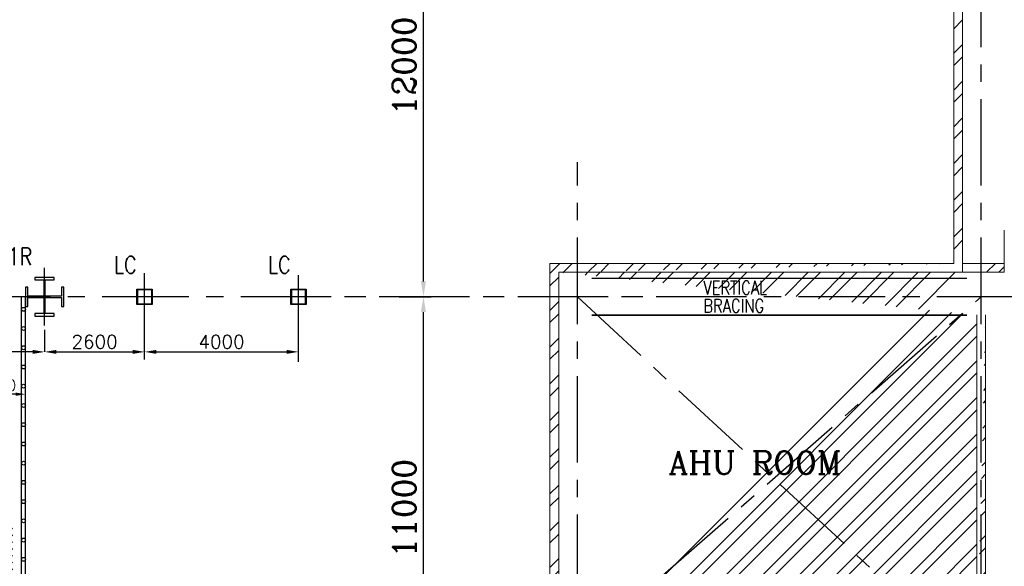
# Model space of a CAD drawing. Header units: inches. Extents: x 0 to 1544102, y 0 to 23144100.
# Tile 52 of 203: x 137339 to 162936, y 158078 to 172287. Entities that reach past the tile are written whole.
import ezdxf

# ---------------------------------------------------------------- set-up
doc = ezdxf.new("R2010")
doc.units = ezdxf.units.IN
doc.header["$LTSCALE"] = 1800
doc.header["$MEASUREMENT"] = 0
doc.linetypes.add('CENTER', pattern=[2, 1.25, -0.25, 0.25, -0.25])
doc.linetypes.add('HIDDEN', pattern=[0.375, 0.25, -0.125])
doc.layers.get('0').update_dxf_attribs({"color": 253})
for name, color, linetype in [('1_01_STEEL_TIER1', 7, 'Continuous'), ('BRACING', 1, 'HIDDEN'), ('CEN', 2, 'CENTER'), ('GRID', 251, 'CENTER'), ('STEEL', 231, 'Continuous')]:
    doc.layers.add(name, color=color, linetype=linetype)
for name, color, linetype, lineweight in [('DIM', 4, 'Continuous', 18), ('TEXT', 3, 'Continuous', 18), ('WALL', 6, 'Continuous', 18)]:
    doc.layers.add(name, color=color, linetype=linetype, lineweight=lineweight)
doc.styles.add('ROMANC', font='ROMANC.SHX')
doc.styles.add('ROMANS', font='romans.shx')
doc.styles.add('S3', font='simplex.shx', dxfattribs={"width": 0.75, "height": 320})
doc.dimstyles.new('K2', dxfattribs={"dimtxt": 600, "dimasz": 400, "dimexe": 200, "dimexo": 200, "dimgap": 200, "dimtad": 1, "dimdec": 0, "dimzin": 0, "dimdsep": 46, "dimtxsty": 'ROMANC', "dimcen": 0.09, "dimclrd": 256, "dimclrt": 4, "dimadec": 0, "dimazin": 0, "dimtfac": 1, "dimtdec": 0, "dimtofl": 0, "dimtmove": 1, "dimatfit": 3, "dimfxl": 0.18, "dimtolj": 1, "dimtzin": 0, "dimarcsym": 0})
doc.dimstyles.new('STANDARD1', dxfattribs={"dimtxt": 300, "dimasz": 250, "dimexe": 0, "dimexo": 0, "dimgap": 80, "dimtad": 1, "dimdec": 0, "dimzin": 0, "dimdsep": 46, "dimtxsty": 'ROMANS', "dimcen": 0, "dimclrd": 4, "dimclre": 4, "dimclrt": 4, "dimadec": 0, "dimazin": 0, "dimtfac": 0.09, "dimtdec": 0, "dimtix": 1, "dimtofl": 0, "dimtmove": 0, "dimatfit": 3, "dimfxl": 1, "dimtolj": 1, "dimtzin": 0, "dimarcsym": 0})
doc.dimstyles.new('USER175', dxfattribs={"dimscale": 175, "dimtxt": 2, "dimasz": 1.75, "dimexe": 0, "dimexo": 0, "dimgap": 0.5, "dimtad": 1, "dimdec": 0, "dimzin": 0, "dimdsep": 46, "dimtxsty": 'ROMANS', "dimcen": 0, "dimclrd": 4, "dimclre": 4, "dimclrt": 4, "dimadec": 0, "dimazin": 0, "dimtfac": 0.09, "dimtdec": 0, "dimtix": 1, "dimtofl": 0, "dimtmove": 0, "dimatfit": 3, "dimfxl": 1, "dimtolj": 1, "dimtzin": 0, "dimarcsym": 0})

# ---------------------------------------------------------------- blocks, each defined once
blk = doc.blocks.new('*D218')
at = {"layer": 'DIM', "color": 0, "lineweight": -2, "transparency": 16777216}
for p, q in [((147406, 165085), (148035, 165085)), ((147406, 154085), (148035, 154085))]:
    blk.add_line(p, q, dxfattribs=at)
at = {"layer": 'DIM', "lineweight": -2, "transparency": 16777216}
blk.add_line((147835, 154485), (147835, 164685), dxfattribs=at)
at = {"layer": 'DIM', "transparency": 16777216}
for points in [[(147769, 164685), (147902, 164685), (147835, 165085)], [(147769, 154485), (147902, 154485), (147835, 154085)]]:
    blk.add_solid(points, dxfattribs=at)
at = {"layer": 'DIM', "color": 4, "transparency": 16777216, "insert": (147335, 159585), "char_height": 600, "attachment_point": 5, "rotation": 90, "style": 'ROMANC'}
blk.add_mtext('\\A1;11000', dxfattribs=at)
blk = doc.blocks.new('*D217')
at = {"layer": 'DIM', "color": 0, "lineweight": -2, "transparency": 16777216}
for p, q in [((147206, 177085), (147835, 177085)), ((147206, 165085), (147835, 165085))]:
    blk.add_line(p, q, dxfattribs=at)
at = {"layer": 'DIM', "lineweight": -2, "transparency": 16777216}
blk.add_line((147835, 165485), (147835, 176685), dxfattribs=at)
at = {"layer": 'DIM', "transparency": 16777216}
for points in [[(147769, 176685), (147902, 176685), (147835, 177085)], [(147769, 165485), (147902, 165485), (147835, 165085)]]:
    blk.add_solid(points, dxfattribs=at)
at = {"layer": 'DIM', "color": 4, "transparency": 16777216, "insert": (147335, 171085), "char_height": 600, "attachment_point": 5, "rotation": 90, "style": 'ROMANC'}
blk.add_mtext('\\A1;12000', dxfattribs=at)
blk = doc.blocks.new('*D848')
at = {"layer": 'DIM', "color": 4, "lineweight": -2, "transparency": 16777216}
for p, q in [((-400, 6532), (-400, 6632)), ((850, 6632), (-150, 6632)), ((1100, 6532), (1100, 6632))]:
    blk.add_line(p, q, dxfattribs=at)
at = {"layer": 'DIM', "color": 4, "transparency": 16777216}
for points in [[(-150, 6674), (-150, 6590), (-400, 6632)], [(850, 6674), (850, 6590), (1100, 6632)]]:
    blk.add_solid(points, dxfattribs=at)
at = {"layer": 'DIM', "color": 4, "transparency": 16777216, "insert": (350, 6862), "char_height": 300, "attachment_point": 5, "style": 'ROMANS'}
blk.add_mtext('\\A1;1500', dxfattribs=at)
blk = doc.blocks.new('*D311')
at = {"layer": 'DIM', "color": 4, "lineweight": -2, "transparency": 16777216}
blk.add_line((138292, 163652), (140280, 163652), dxfattribs=at)
at = {"layer": 'DIM', "color": 4, "transparency": 16777216}
for points in [[(138292, 163703), (138292, 163601), (137986, 163652)], [(140280, 163703), (140280, 163601), (140586, 163652)]]:
    blk.add_solid(points, dxfattribs=at)
at = {"layer": 'DIM', "color": 4, "transparency": 16777216, "insert": (139286, 163914), "char_height": 350, "attachment_point": 5, "style": 'ROMANS'}
blk.add_mtext('\\A1;2600', dxfattribs=at)
blk = doc.blocks.new('*D312')
at = {"layer": 'DIM', "color": 4, "lineweight": -2, "transparency": 16777216}
blk.add_line((140892, 163652), (144280, 163652), dxfattribs=at)
at = {"layer": 'DIM', "color": 4, "transparency": 16777216}
for points in [[(140892, 163703), (140892, 163601), (140586, 163652)], [(144280, 163703), (144280, 163601), (144586, 163652)]]:
    blk.add_solid(points, dxfattribs=at)
at = {"layer": 'DIM', "color": 4, "transparency": 16777216, "insert": (142586, 163914), "char_height": 350, "attachment_point": 5, "style": 'ROMANS'}
blk.add_mtext('\\A1;4000', dxfattribs=at)
blk = doc.blocks.new('*D315')
at = {"layer": 'DIM', "color": 4, "lineweight": -2, "transparency": 16777216}
for p, q in [((125986, 165170), (125986, 163652)), ((137986, 164229), (137986, 163652)), ((137680, 163652), (126292, 163652))]:
    blk.add_line(p, q, dxfattribs=at)
at = {"layer": 'DIM', "color": 4, "transparency": 16777216}
for points in [[(126292, 163703), (126292, 163601), (125986, 163652)], [(137680, 163703), (137680, 163601), (137986, 163652)]]:
    blk.add_solid(points, dxfattribs=at)
at = {"layer": 'DIM', "color": 4, "transparency": 16777216, "insert": (131986, 163914), "char_height": 350, "attachment_point": 5, "style": 'ROMANS'}
blk.add_mtext('\\A1;12000', dxfattribs=at)
blk = doc.blocks.new('BOILER INTERCONNECTION PLATFORM-RHS')
at = {"layer": 'STEEL'}
h = blk.add_hatch(dxfattribs=at)
h.set_pattern_fill('ANSI37', color=256, scale=1000, style=0)
h.set_pattern_definition([(45, (-55893.15, -117065.99), (-88.38835, 88.38835), []), (135, (-55893.15, -117065.99), (-88.38835, -88.38835), [])])
h.paths.add_polyline_path([(-67.8, 3247), (767.8, 3247), (767.8, 1863.1), (-67.8, 1863.1)])
for p, q in [((-400, -654.9), (-400, 9165.1)), ((-300, -654.9), (-300, 9165.1)), ((1000, -654.9), (1000, 9165.1)), ((1100, -657.2), (1100, 9165.1))]:
    blk.add_line(p, q, dxfattribs=at)
for centre in [(-349.8, 8839.3), (1050.2, 8839.3), (1050.2, 8839.3), (-349.8, 8339.3), (1050.2, 8339.3), (-350, 7839.3), (1050, 7839.3), (-350, 7339.3), (1050, 7339.3), (-350, 6839.3), (1050, 6839.3), (-350, 6339.3), (1050, 6339.3), (-350, 5839.3), (1050, 5839.3), (-350, 5339.3), (1050, 5339.3), (-350, 4839.3), (1050, 4839.3), (-350, 4339.3), (1050, 4339.3), (-350, 3839.3), (1050, 3839.3), (-350, 3339.3), (1050, 3339.3), (-350, 2839.3), (1050, 2839.3), (-350, 2339.3), (1050, 2339.3), (-350, 1839.3), (1050, 1839.3), (-350, 1339.3), (1050, 1339.3), (-350, 839.3), (1050, 839.3), (-350, 339.3), (1050, 339.3), (-350, -160.7), (1050, -160.7)]:
    blk.add_circle(centre, 50, dxfattribs=at)
at = {"layer": 'TEXT', "color": 3, "char_height": 375, "attachment_point": 4, "rotation": 90, "style": 'ROMANS'}
for s, insert in [('BOILER INTERCONNECTING', (-1275.9, 78.4)), ('PLATFORM AT 8.5M', (-718.1, 78.4))]:
    blk.add_mtext(s, dxfattribs=dict(at, insert=insert))
at = {"layer": 'DIM'}
dim = blk.add_linear_dim(base=(-400, 6632), p1=(1100, 6532), p2=(-400, 6532), dimstyle='STANDARD1', dxfattribs=at)
dim.commit()
dim.dimension.update_dxf_attribs({"geometry": '*D848', "text_midpoint": (350, 6862)})

msp = doc.modelspace()

# ---------------------------------------------------------------- hatches: boundary and pattern name
h = msp.add_hatch()
h.set_pattern_fill('ANSI32', color=256, scale=1800, style=0)
h.set_pattern_definition([(45, (0, -1662.84), (-477.297, 477.297), []), (45, (318.2, -1662.84), (-477.297, 477.297), [])])
edge = h.paths.add_edge_path()
edge.add_line((151121.2, 165949.89), (161621.2, 165949.89))
edge.add_line((151351.2, 165719.89), (161851.2, 165719.89))
edge.add_line((151121.2, 155474.89), (151121.2, 165949.89))
edge.add_line((151351.2, 155474.89), (151351.2, 165719.89))
edge.add_line((162221.2, 164610.96), (162221.2, 155474.89))
edge.add_line((162451.2, 164610.96), (162451.2, 155244.89))

# ---------------------------------------------------------------- linework, layer by layer
for p, q in [((161621.2, 172049.88), (161851.2, 172279.88)), ((161621.2, 171413.48), (161851.2, 171643.48)), ((161621.2, 171095.29), (161851.2, 171325.29)), ((161621.2, 170458.89), (161851.2, 170688.89)), ((161621.2, 170140.69), (161851.2, 170370.69)), ((161621.2, 169504.3), (161851.2, 169734.3)), ((161621.2, 169186.1), (161851.2, 169416.1)), ((161621.2, 168549.7), (161851.2, 168779.7)), ((161621.2, 168231.5), (161851.2, 168461.5)), ((161621.2, 167595.11), (161851.2, 167825.11)), ((161621.2, 167276.91), (161851.2, 167506.91)), ((161621.2, 166640.51), (161851.2, 166870.51)), ((161621.2, 166322.32), (161851.2, 166552.32)), ((162477.29, 165719.89), (162707.29, 165949.89)), ((162795.49, 165719.89), (162936.2, 165860.6))]:
    msp.add_line(p, q)
at = {"layer": '1_01_STEEL_TIER1', "color": 1}
for p, q in [((140386.22, 165284.89), (140786.22, 165284.89)), ((140386.22, 164884.89), (140386.22, 165284.89)), ((140770.22, 165268.89), (140402.22, 165268.89)), ((140402.22, 165268.89), (140402.22, 164900.89)), ((140770.22, 164900.89), (140770.22, 165268.89)), ((140786.22, 165284.89), (140786.22, 164884.89)), ((144386.22, 165284.89), (144786.22, 165284.89)), ((144386.22, 164884.89), (144386.22, 165284.89)), ((144770.22, 165268.89), (144402.22, 165268.89)), ((144402.22, 165268.89), (144402.22, 164900.89)), ((144770.22, 164900.89), (144770.22, 165268.89)), ((144786.22, 165284.89), (144786.22, 164884.89)), ((140786.22, 164884.89), (140386.22, 164884.89)), ((140402.22, 164900.89), (140770.22, 164900.89)), ((144786.22, 164884.89), (144386.22, 164884.89)), ((144402.22, 164900.89), (144770.22, 164900.89))]:
    msp.add_line(p, q, dxfattribs=at)
msp.add_lwpolyline([(138486.21, 164834.52), (138486.21, 165334.52), (138423.21, 165334.52), (138423.21, 165100.52), (138002.21, 165100.52), (138002.21, 165521.52), (138236.21, 165521.52), (138236.21, 165584.52), (137736.21, 165584.52), (137736.21, 165521.52), (137970.21, 165521.52), (137970.21, 165100.52), (137549.21, 165100.52), (137549.21, 165334.52), (137486.21, 165334.52), (137486.21, 164834.52), (137549.21, 164834.52), (137549.21, 165068.52), (137970.21, 165068.52), (137970.21, 164647.52), (137736.21, 164647.52), (137736.21, 164584.52), (138236.21, 164584.52), (138236.21, 164647.52), (138002.21, 164647.52), (138002.21, 165068.52), (138423.21, 165068.52), (138423.21, 164834.52), (138486.21, 164834.52)], dxfattribs=at)
at = {"layer": 'BRACING', "const_width": 40}
for points in [[(152206.2, 165564.89), (161966.2, 165564.89)], [(152206.2, 164604.89), (161966.2, 164604.89)]]:
    msp.add_lwpolyline(points, dxfattribs=at)
at = {"layer": 'CEN'}
for p, q in [((137986.2, 164334.89), (137986.2, 165834.89)), ((140586.2, 163451.15), (140586.2, 165834.89)), ((144586.2, 163397.49), (144586.2, 165834.89)), ((151351.2, 155474.89), (162336.2, 165084.89)), ((151836.2, 165084.89), (162221.2, 155474.89))]:
    msp.add_line(p, q, dxfattribs=at)
at = {"layer": 'GRID'}
for p, q in [((162336.2, 103174.13), (162336.2, 199876.62)), ((151836.2, 103174.13), (151836.2, 168584.89)), ((156136.2, 165084.89), (21036.2, 165084.89)), ((278636.2, 165084.89), (143536.2, 165084.89))]:
    msp.add_line(p, q, dxfattribs=at)
at = {"layer": 'WALL'}
for p, q in [((161621.2, 165949.89), (161621.2, 197949.89)), ((161851.2, 165719.89), (161851.2, 197719.89)), ((162936.2, 165719.89), (162936.2, 166814.89)), ((151121.2, 155474.89), (151121.2, 165949.89)), ((151121.2, 165949.89), (161621.2, 165949.89)), ((161851.2, 165949.89), (162936.2, 165949.89)), ((151351.2, 155474.89), (151351.2, 165719.89)), ((151351.2, 165719.89), (161851.2, 165719.89)), ((161851.2, 165719.89), (162936.2, 165719.89)), ((162221.2, 164610.96), (162221.2, 155474.89)), ((162451.2, 164610.96), (162451.2, 155244.89))]:
    msp.add_line(p, q, dxfattribs=at)

# ---------------------------------------------------------------- block references
msp.add_blockref('BOILER INTERCONNECTION PLATFORM-RHS', (136386.2, 155919.83))

# ---------------------------------------------------------------- texts
at = {"layer": 'TEXT', "style": 'S3', "width": 0.8}
for s, p in [('1R', (137029.13, 165909.05)), ('LC', (139793.42, 165689.73)), ('LC', (143793.42, 165689.73))]:
    msp.add_text(s, height=450, dxfattribs=at).set_placement(p)
at = {"layer": 'TEXT', "style": 'ROMANC'}
msp.add_text('AHU ROOM', height=600, dxfattribs=at).set_placement((154206.52, 160472.51))
at = {"layer": 'TEXT', "insert": (155110.73, 165494.89), "char_height": 350, "width": 1838.5567, "attachment_point": 1, "line_spacing_factor": 0.805714, "style": 'ROMANS'}
msp.add_mtext('{\\W0.8;VERTICAL BRACING}', dxfattribs=at)

# ---------------------------------------------------------------- dimensions: what is measured, and where the dimension line sits
at = {"layer": 'DIM'}
dim = msp.add_linear_dim(base=(147835.35, 177084.89), p1=(147205.71, 165084.89), p2=(147205.71, 177084.89), angle=90, dimstyle='K2', override={"dimexe": 0, "dimexo": 0}, dxfattribs=at)
dim.commit()
dim.dimension.update_dxf_attribs({"geometry": '*D217', "text_midpoint": (147335.35, 171084.89)})
for base, p1, p2, angle, dimstyle, picture, middle in [((125986.2, 163651.82), (137986.2, 164229.27), (125986.2, 165170.44), 180, 'USER175', '*D315', (131986.2, 163914.32)), ((147835.35, 165084.89), (147205.71, 154084.89), (147205.71, 165084.89), 90, 'K2', '*D218', (147335.35, 159584.89))]:
    dim = msp.add_linear_dim(base=base, p1=p1, p2=p2, angle=angle, dimstyle=dimstyle, dxfattribs=at)
    dim.commit()
    dim.dimension.update_dxf_attribs({"geometry": picture, "text_midpoint": middle})
for base, p1, p2, picture, middle in [((140586.2, 163651.82), (137986.2, 163651.82, -33025), (140586.2, 163651.82, -33025), '*D311', (139286.2, 163914.32)), ((144586.2, 163651.82), (140586.2, 163651.82), (144586.2, 163651.82, -33025), '*D312', (142586.2, 163914.32))]:
    dim = msp.add_linear_dim(base=base, p1=p1, p2=p2, dimstyle='USER175', dxfattribs=at)
    dim.commit()
    dim.dimension.update_dxf_attribs({"geometry": picture, "text_midpoint": middle})

doc.saveas('drawing.dxf')
